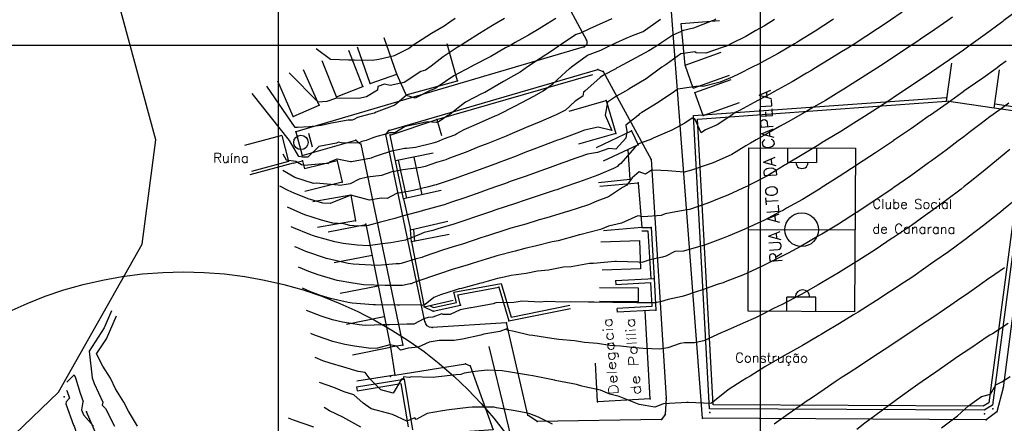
# Model space of a CAD drawing. Header units: millimetres. Extents: x 196436 to 199900, y 8705373 to 8708636.
# Tile 170 of 238: x 197946 to 198151, y 8707122 to 8707205. Entities that reach past the tile are written whole.
import ezdxf
from ezdxf.enums import TextEntityAlignment as Align

# ---------------------------------------------------------------- set-up
doc = ezdxf.new("R2010")
doc.units = ezdxf.units.MM
doc.header["$LTSCALE"] = 5
for name, color, linetype in [('$CURVAS1', 30, 'Continuous'), ('$CURVAS2', 40, 'Continuous'), ('CASA', 6, 'Continuous'), ('CERCA', 3, 'CERCA_LINE'), ('DIM', 7, 'Continuous'), ('LAGOA', 3, 'Continuous'), ('MALHA', 9, 'Continuous'), ('MEIO-FIO', 7, 'Continuous'), ('MURO', 9, 'Continuous'), ('PL', 23, 'Continuous'), ('QUADRA', 7, 'Continuous'), ('REDE LIXO', 1, 'Continuous'), ('RIO', 130, 'Continuous'), ('TEXTO', 2, 'Continuous'), ('TXT_NRUA', 3, 'Continuous')]:
    doc.layers.add(name, color=color, linetype=linetype)
doc.styles.add('GEOSIS', font='ROMANS.SHX')
doc.linetypes.add('CERCA_LINE', pattern='A,0.5,-0.2,["X",Standard,S=0.1,R=0,X=-0.1,Y=-0.05],-0.25', length=0.95)

# ---------------------------------------------------------------- blocks, each defined once
blk = doc.blocks.new('C')
at = {"layer": 'CASA'}
blk.add_lwpolyline([(0, 0), (0, 8)], dxfattribs=at)
blk = doc.blocks.new('PL')
at = {"layer": 'PL'}
blk.add_line((2.01, 1.49), (2.01, -1.49), dxfattribs=at)
blk.add_circle((0, 0), 1.49, dxfattribs=at)

msp = doc.modelspace()

# ---------------------------------------------------------------- linework, layer by layer
at = {"layer": '$CURVAS1'}
for points in [[(198129.433, 8707206.814, 695), (198127.022, 8707205.197, 695), (198125.689, 8707204.297, 695), (198124.329, 8707203.405, 695), (198121.928, 8707201.812, 695), (198119.475, 8707200.23, 695), (198118.146, 8707199.372, 695), (198116.885, 8707198.591, 695), (198114.338, 8707196.984, 695), (198111.489, 8707195.265, 695), (198110.499, 8707194.658, 695), (198109.634, 8707194.16, 695), (198106.633, 8707192.387, 695), (198102.853, 8707190.303, 695), (198102.713, 8707190.224, 695), (198102.604, 8707190.165, 695), (198098.775, 8707188.1, 695), (198095.716, 8707186.453, 695), (198094.823, 8707186.002, 695), (198093.878, 8707185.342, 695), (198091.084, 8707183.474, 695), (198088.663, 8707182.412, 695), (198087.791, 8707181.809, 695), (198086.409, 8707184.685, 695), (198085.865, 8707184.847, 695), (198084.369, 8707183.832, 695), (198081.669, 8707182.336, 695), (198077.77, 8707180.69, 695), (198077.557, 8707180.562, 695), (198077.446, 8707180.489, 695), (198074.604, 8707179.432, 695), (198074.591, 8707179.343, 695), (198073.938, 8707178.684, 695), (198071.07, 8707175.442, 695), (198070.574, 8707175.035, 695), (198070.421, 8707174.815, 695), (198069.569, 8707174.38, 695), (198066.321, 8707173.017, 695), (198063.297, 8707171.885, 695), (198062.1, 8707171.463, 695), (198059.271, 8707170.494, 695), (198057.839, 8707169.991, 695), (198057.236, 8707169.808, 695), (198053.562, 8707168.551, 695), (198051.226, 8707167.831, 695), (198049.263, 8707167.155, 695), (198045.195, 8707165.814, 695), (198044.976, 8707165.736, 695), (198044.467, 8707165.559, 695), (198040.717, 8707164.26, 695), (198039.131, 8707163.729, 695), (198036.434, 8707162.831, 695), (198033.162, 8707161.836, 695), (198032.09, 8707161.528, 695), (198030.303, 8707161.086, 695), (198029.169, 8707160.626, 695), (198027.591, 8707159.978, 695), (198026.403, 8707159.544, 695), (198023.396, 8707158.931, 695), (198021.589, 8707158.767, 695), (198018.693, 8707158.352, 695), (198016.435, 8707158.484, 695), (198013.486, 8707158.792, 695), (198011.764, 8707159.157, 695), (198007.77, 8707160.263, 695), (198007.38, 8707160.398, 695), (198006.6, 8707160.725, 695), (198003.208, 8707162.056, 695), (198002.72, 8707162.286, 695)], [(198069.241, 8707205.451, 700), (198065.967, 8707203.997, 700), (198064.629, 8707203.366, 700), (198062.731, 8707202.515, 700), (198061.858, 8707202.219, 700), (198059.211, 8707200.494, 700), (198058.098, 8707199.733, 700), (198056.909, 8707198.9, 700), (198054.348, 8707197.228, 700), (198051.765, 8707195.527, 700), (198050.216, 8707194.383, 700), (198048.848, 8707193.621, 700), (198046.74, 8707192.434, 700), (198043.596, 8707190.563, 700), (198042.855, 8707190.201, 700), (198042.352, 8707189.929, 700), (198038.861, 8707188.19, 700), (198037.384, 8707187.001, 700), (198035.599, 8707185.598, 700), (198035.246, 8707185.41, 700), (198033.448, 8707184.142, 700), (198032.887, 8707183.935, 700), (198030.916, 8707184.079, 700), (198029.157, 8707183.652, 700), (198026.388, 8707183.146, 700), (198024.227, 8707181.826, 700), (198023.134, 8707181.765, 700), (198022.418, 8707181.529, 700), (198022.302, 8707181.532, 700), (198022.105, 8707181.452, 700), (198020.507, 8707181.015, 700), (198019.642, 8707180.728, 700), (198018.272, 8707180.231, 700), (198017.378, 8707179.972, 700), (198016.837, 8707179.752, 700), (198016.007, 8707179.624, 700), (198013.102, 8707179.745, 700), (198012.561, 8707179.851, 700), (198012.11, 8707179.669, 700), (198008.488, 8707178.988, 700), (198006.187, 8707176.756, 700), (198005.037, 8707176.765, 700), (198004.291, 8707176.873, 700), (198002.351, 8707180.188, 700), (197994.636, 8707189.946, 700)], [(198151.763, 8707178.37, 690), (198149.456, 8707176.414, 690), (198147.844, 8707175.106, 690), (198145.926, 8707173.463, 690), (198143.187, 8707171.317, 690), (198142.332, 8707170.643, 690), (198141.65, 8707170.133, 690), (198138.71, 8707167.878, 690), (198135.128, 8707165.288, 690), (198135.035, 8707165.22, 690), (198134.952, 8707165.162, 690), (198131.349, 8707162.586, 690), (198127.826, 8707160.193, 690), (198127.615, 8707160.047, 690), (198127.393, 8707159.9, 690), (198123.871, 8707157.53, 690), (198120.242, 8707155.227, 690), (198120.075, 8707155.117, 690), (198119.915, 8707155.019, 690), (198116.26, 8707152.743, 690), (198112.703, 8707150.665, 690), (198112.39, 8707150.48, 690), (198111.995, 8707150.263, 690), (198108.496, 8707148.265, 690), (198105.737, 8707146.797, 690), (198104.546, 8707146.165, 690), (198102.778, 8707145.303, 690), (198100.55, 8707144.156, 690), (198099.02, 8707143.424, 690), (198096.5, 8707142.258, 690), (198092.562, 8707140.561, 690), (198092.385, 8707140.49, 690), (198092.042, 8707140.35, 690), (198088.313, 8707138.636, 690), (198086.352, 8707138.188, 690), (198084.278, 8707138.223, 690), (198083.395, 8707138.09, 690), (198080.842, 8707137.201, 690), (198079.185, 8707136.916, 690), (198075.758, 8707137.056, 690), (198074.082, 8707137.147, 690), (198070.995, 8707137.547, 690), (198068.826, 8707137.685, 690), (198066.243, 8707138.06, 690), (198063.543, 8707138.28, 690), (198061.499, 8707138.589, 690), (198058.245, 8707138.905, 690), (198056.756, 8707139.119, 690), (198052.859, 8707139.706, 690), (198052.1, 8707139.821, 690), (198048.942, 8707140.539, 690), (198047.511, 8707140.841, 690), (198047.433, 8707141.103, 690), (198045.983, 8707140.552, 690), (198042.676, 8707140.011, 690), (198042.072, 8707139.81, 690), (198038.252, 8707138.979, 690), (198036.501, 8707138.701, 690), (198033.413, 8707138.675, 690), (198031.313, 8707138.351, 690), (198029.084, 8707137.324, 690), (198027.003, 8707137.135, 690), (198025.43, 8707136.718, 690), (198024.597, 8707137.495, 690), (198023.166, 8707137.771, 690), (198020.643, 8707137.069, 690), (198019.264, 8707137.02, 690), (198015.842, 8707137.485, 690), (198013.87, 8707137.84, 690), (198011.349, 8707138.51, 690), (198007.993, 8707139.634, 690), (198007.082, 8707139.982, 690), (198006.768, 8707140.131, 690)], [(197965.454, 8707144.851, 680), (197963.913, 8707141.301, 680), (197960.841, 8707136.488, 680), (197961.478, 8707130.922, 680), (197961.828, 8707129.762, 680), (197963.634, 8707125.912, 680), (197963.488, 8707125.299, 680), (197964.218, 8707124.576, 680), (197966.092, 8707120.902, 680)]]:
    msp.add_polyline3d(points, dxfattribs=at)
at = {"layer": '$CURVAS2'}
for points in [[(198153.969, 8707207.642, 693), (198150.552, 8707205.094, 693), (198150.326, 8707204.92, 693), (198150.047, 8707204.716, 693), (198146.673, 8707202.218, 693), (198143.738, 8707200.124, 693), (198142.988, 8707199.581, 693), (198142.14, 8707198.988, 693), (198139.29, 8707196.97, 693), (198136.623, 8707195.155, 693), (198135.562, 8707194.421, 693), (198134.437, 8707193.661, 693), (198131.827, 8707191.884, 693), (198129.255, 8707190.188, 693), (198128.077, 8707189.378, 693), (198126.858, 8707188.58, 693), (198124.318, 8707186.892, 693), (198121.666, 8707185.221, 693), (198120.526, 8707184.471, 693), (198119.424, 8707183.788, 693), (198116.719, 8707182.079, 693), (198113.659, 8707180.256, 693), (198112.876, 8707179.762, 693), (198112.159, 8707179.329, 693), (198109.043, 8707177.425, 693), (198105.441, 8707175.292, 693), (198105.187, 8707175.133, 693), (198104.961, 8707175.003, 693), (198101.348, 8707172.807, 693), (198097.962, 8707171.07, 693), (198097.377, 8707170.749, 693), (198096.429, 8707170.331, 693), (198093.311, 8707168.883, 693), (198091.476, 8707168.151, 693), (198089.147, 8707167.214, 693), (198085.332, 8707165.91, 693), (198084.867, 8707165.781, 693), (198082.477, 8707165.392, 693), (198080.264, 8707164.998, 693), (198079.451, 8707164.657, 693), (198075.808, 8707164.354, 693), (198074.642, 8707164.588, 693), (198071.241, 8707163.068, 693), (198068.546, 8707162.442, 693), (198066.902, 8707161.753, 693), (198062.624, 8707160.64, 693), (198062.487, 8707160.593, 693), (198062.05, 8707160.482, 693), (198058.081, 8707159.413, 693), (198056.882, 8707159.194, 693), (198053.628, 8707158.329, 693), (198051.174, 8707157.815, 693), (198049.17, 8707157.255, 693), (198045.391, 8707156.288, 693), (198044.758, 8707156.089, 693), (198043.133, 8707155.564, 693), (198040.447, 8707154.717, 693), (198039.441, 8707154.431, 693), (198036.094, 8707153.43, 693), (198033.481, 8707152.552, 693), (198031.816, 8707151.993, 693), (198028.034, 8707150.631, 693), (198027.604, 8707150.447, 693), (198027.588, 8707150.453, 693), (198027.407, 8707150.45, 693), (198025.836, 8707150.134, 693), (198022.761, 8707150.127, 693), (198022.236, 8707150.134, 693), (198017.699, 8707150.274, 693), (198017.311, 8707150.303, 693), (198015.096, 8707150.687, 693), (198012.691, 8707151.077, 693), (198012.265, 8707151.173, 693), (198008.306, 8707152.316, 693), (198006.352, 8707153.04, 693), (198004.251, 8707153.908, 693)], [(198057.64, 8707205.501, 701), (198055.79, 8707204.4, 701), (198054.159, 8707203.374, 701), (198051.941, 8707202.095, 701), (198049.158, 8707200.538, 701), (198048.047, 8707199.881, 701), (198047.154, 8707199.429, 701), (198044.151, 8707197.669, 701), (198040.216, 8707195.617, 701), (198040.186, 8707195.599, 701), (198040.153, 8707195.578, 701), (198036.472, 8707193.652, 701), (198033.018, 8707191.29, 701), (198032.507, 8707190.949, 701), (198031.551, 8707190.616, 701), (198028.47, 8707189.024, 701), (198026.646, 8707189.575, 701), (198026.539, 8707189.544, 701), (198024.199, 8707187.571, 701), (198020.383, 8707186.121, 701), (198020.033, 8707185.908, 701), (198019.037, 8707185.67, 701), (198016.469, 8707184.952, 701), (198015.705, 8707184.571, 701), (198015.385, 8707184.434, 701), (198014.526, 8707184.448, 701), (198011.086, 8707183.823, 701), (198008.951, 8707183.332, 701), (198006.469, 8707183.069, 701), (198004.032, 8707182.873, 701), (198003.546, 8707182.894, 701), (197997.694, 8707191.457, 701)], [(198102.985, 8707205.303, 697), (198100.883, 8707204.014, 697), (198099.074, 8707203.008, 697), (198096.992, 8707201.793, 697), (198094.03, 8707200.342, 697), (198092.983, 8707199.811, 697), (198092.333, 8707199.586, 697), (198088.729, 8707198.325, 697), (198086.739, 8707198.434, 697), (198086.452, 8707198.643, 697), (198083.549, 8707198.168, 697), (198080.484, 8707195.973, 697), (198080.057, 8707195.684, 697), (198079.579, 8707195.405, 697), (198076.38, 8707193.03, 697), (198072.948, 8707190.978, 697), (198072.533, 8707190.721, 697), (198072.03, 8707190.438, 697), (198070.196, 8707189.396, 697), (198068.305, 8707188.137, 697), (198067.836, 8707185.457, 697), (198069.206, 8707182.31, 697), (198066.37, 8707183.007, 697), (198063.565, 8707182.328, 697), (198062, 8707181.755, 697), (198058.625, 8707180.497, 697), (198057.777, 8707180.204, 697), (198057.413, 8707180.072, 697), (198053.585, 8707178.592, 697), (198051.204, 8707177.702, 697), (198049.391, 8707176.984, 697), (198045.646, 8707175.554, 697), (198045.194, 8707175.384, 697), (198044.984, 8707175.309, 697), (198040.981, 8707173.815, 697), (198038.832, 8707173.053, 697), (198036.747, 8707172.286, 697), (198032.798, 8707171.029, 697), (198032.438, 8707170.912, 697), (198031.19, 8707170.617, 697), (198027.993, 8707169.812, 697), (198026.974, 8707169.644, 697), (198024.55, 8707169.177, 697), (198022.664, 8707168.168, 697), (198021.361, 8707168.229, 697), (198018.988, 8707167.843, 697), (198015.122, 8707168.882, 697), (198015.085, 8707168.876, 697), (198015.076, 8707168.874, 697), (198010.776, 8707167.115, 697), (198009.32, 8707167.216, 697), (198006.274, 8707168.122, 697), (198003.317, 8707169.266, 697), (198002.11, 8707169.798, 697), (198000.381, 8707170.752, 697)], [(198000.971, 8707177.458, 699), (198001.716, 8707176.183, 699), (198003.677, 8707175.899, 699), (198004.011, 8707175.736, 699), (198004.869, 8707175.256, 699), (198005.439, 8707175.063, 699), (198009.995, 8707175.485, 699), (198010.229, 8707175.467, 699), (198010.328, 8707175.425, 699), (198010.734, 8707175.783, 699), (198012.276, 8707176.408, 699), (198015.018, 8707175.871, 699), (198015.15, 8707175.866, 699), (198015.213, 8707175.876, 699), (198019.367, 8707176.636, 699), (198019.998, 8707176.865, 699), (198020.86, 8707177.151, 699), (198023.583, 8707178.03, 699), (198026.193, 8707178.606, 699), (198026.616, 8707178.625, 699), (198028.511, 8707178.852, 699), (198032.165, 8707179.69, 699), (198032.965, 8707179.935, 699), (198034.541, 8707180.602, 699), (198036.683, 8707181.394, 699), (198037.09, 8707181.681, 699), (198038.584, 8707182.475, 699), (198041.14, 8707183.581, 699), (198045.039, 8707185.332, 699), (198045.225, 8707185.41, 699), (198045.56, 8707185.554, 699), (198049.24, 8707187.378, 699), (198051.76, 8707188.714, 699), (198053.207, 8707189.446, 699), (198054.963, 8707190.513, 699), (198056.961, 8707191.944, 699), (198059.658, 8707194.425, 699), (198060.384, 8707195.11, 699), (198060.844, 8707195.487, 699), (198064.209, 8707197.928, 699), (198066.967, 8707198.971, 699), (198067.391, 8707199.183, 699), (198068.638, 8707199.789, 699), (198070.051, 8707200.447, 699), (198072.221, 8707201.441, 699), (198073.521, 8707202.024, 699), (198075.728, 8707202.824, 699), (198079.295, 8707205.407, 699)], [(198090.826, 8707205.356, 698), (198090.363, 8707205.109, 698), (198090.065, 8707205.013, 698), (198086.166, 8707203.508, 698), (198084.066, 8707203.058, 698), (198081.899, 8707202.047, 698), (198079.406, 8707200.406, 698), (198078.144, 8707199.552, 698), (198076.923, 8707198.841, 698), (198074.239, 8707197.358, 698), (198070.594, 8707195.445, 698), (198070.29, 8707195.256, 698), (198070.025, 8707195.107, 698), (198067.495, 8707193.744, 698), (198066.811, 8707193.309, 698), (198063.649, 8707190.475, 698), (198063.364, 8707190.226, 698), (198063.188, 8707189.44, 698), (198061.614, 8707188.382, 698), (198059.643, 8707186.521, 698), (198057.69, 8707185.501, 698), (198055.586, 8707184.636, 698), (198054.481, 8707184.183, 698), (198051.466, 8707182.877, 698), (198048.097, 8707181.467, 698), (198047.337, 8707181.139, 698), (198045.94, 8707180.552, 698), (198043.179, 8707179.458, 698), (198041.806, 8707178.935, 698), (198039.013, 8707177.794, 698), (198035.58, 8707176.533, 698), (198034.809, 8707176.206, 698), (198032.861, 8707175.61, 698), (198030.496, 8707174.839, 698), (198029.607, 8707174.63, 698), (198025.853, 8707174.139, 698), (198024.169, 8707173.784, 698), (198023.589, 8707173.719, 698), (198021.455, 8707172.943, 698), (198018.544, 8707172.569, 698), (198016.827, 8707172.213, 698), (198014.961, 8707171.21, 698), (198013.683, 8707170.986, 698), (198012.721, 8707170.854, 698), (198012.454, 8707170.968, 698), (198007.888, 8707171.315, 698), (198007.319, 8707171.263, 698), (198003.503, 8707172.554, 698), (198000.999, 8707173.953, 698)], [(198115.18, 8707205.37, 696), (198114.994, 8707205.25, 696), (198111.395, 8707202.934, 696), (198108.003, 8707200.846, 696), (198107.573, 8707200.575, 696), (198107.083, 8707200.285, 696), (198103.718, 8707198.282, 696), (198100.91, 8707196.727, 696), (198099.806, 8707196.103, 696), (198098.218, 8707195.324, 696), (198095.81, 8707194.094, 696), (198094.181, 8707193.328, 696), (198091.693, 8707192.33, 696), (198088.2, 8707191.41, 696), (198087.114, 8707191.501, 696), (198082.919, 8707190.877, 696), (198082.848, 8707190.939, 696), (198082.557, 8707190.629, 696), (198082.195, 8707190.394, 696), (198078.814, 8707188.109, 696), (198075.461, 8707186.035, 696), (198075.001, 8707185.73, 696), (198074.689, 8707185.426, 696), (198072.118, 8707183.412, 696), (198072.373, 8707182.04, 696), (198072.153, 8707180.662, 696), (198070.069, 8707178.44, 696), (198068.572, 8707178.553, 696), (198066.26, 8707177.747, 696), (198064.182, 8707177.342, 696), (198060.383, 8707176.032, 696), (198059.92, 8707175.872, 696), (198058.884, 8707175.496, 696), (198055.69, 8707174.337, 696), (198054.269, 8707173.852, 696), (198051.456, 8707172.81, 696), (198048.153, 8707171.666, 696), (198047.208, 8707171.311, 696), (198045.101, 8707170.556, 696), (198042.969, 8707169.794, 696), (198042.032, 8707169.469, 696), (198038.723, 8707168.292, 696), (198035.966, 8707167.381, 696), (198034.431, 8707166.881, 696), (198030.087, 8707165.666, 696), (198030.048, 8707165.656, 696), (198030.017, 8707165.651, 696), (198029.929, 8707165.622, 696), (198025.753, 8707164.499, 696), (198024.238, 8707164.007, 696), (198021.258, 8707163.253, 696), (198018.685, 8707162.575, 696), (198018.127, 8707162.501, 696), (198016.64, 8707162.408, 696), (198014.872, 8707162.584, 696), (198013.657, 8707162.901, 696), (198011.387, 8707163.037, 696), (198009.025, 8707163.652, 696), (198005.536, 8707164.779, 696), (198004.741, 8707165.091, 696), (198003.369, 8707165.739, 696), (198001.977, 8707166.352, 696)], [(198046.973, 8707205.548, 702), (198045.631, 8707204.766, 702), (198044.498, 8707204.088, 702), (198041.789, 8707202.445, 702), (198038.947, 8707200.583, 702), (198037.997, 8707200.025, 702), (198037.16, 8707199.484, 702), (198034.214, 8707197.586, 702), (198031.751, 8707195.615, 702), (198030.585, 8707194.836, 702), (198029.631, 8707194.503, 702), (198026.182, 8707192.268, 702), (198025.455, 8707192.138, 702), (198023.228, 8707191.594, 702), (198022.054, 8707191.908, 702), (198020.695, 8707191.43, 702), (198020.605, 8707190.663, 702), (198018.358, 8707189.295, 702), (198016.787, 8707188.92, 702), (198012.323, 8707188.998, 702), (198011.891, 8707188.907, 702), (198010.123, 8707188.326, 702), (198008.334, 8707188.168, 702), (198002.282, 8707194.232, 702)], [(198139.899, 8707205.827, 694), (198138.912, 8707205.145, 694), (198136.193, 8707203.233, 694), (198133.251, 8707201.227, 694), (198132.464, 8707200.685, 694), (198131.703, 8707200.177, 694), (198128.72, 8707198.166, 694), (198125.699, 8707196.202, 694), (198124.948, 8707195.706, 694), (198124.167, 8707195.21, 694), (198121.169, 8707193.259, 694), (198118.301, 8707191.48, 694), (198117.356, 8707190.881, 694), (198116.292, 8707190.244, 694), (198113.528, 8707188.533, 694), (198111.084, 8707187.116, 694), (198109.659, 8707186.268, 694), (198107.88, 8707185.281, 694), (198105.768, 8707184.047, 694), (198104.032, 8707183.078, 694), (198101.866, 8707181.849, 694), (198099.14, 8707180.319, 694), (198097.979, 8707179.62, 694), (198096.994, 8707179.067, 694), (198094.147, 8707177.28, 694), (198090.22, 8707175.581, 694), (198090.039, 8707175.5, 694), (198089.6, 8707175.361, 694), (198085.778, 8707174.027, 694), (198084.227, 8707173.637, 694), (198080.862, 8707173.878, 694), (198079.381, 8707173.964, 694), (198077.457, 8707174.025, 694), (198076.209, 8707173.198, 694), (198074.932, 8707173.69, 694), (198073.462, 8707172.483, 694), (198072.356, 8707170.902, 694), (198071.453, 8707170.441, 694), (198068.559, 8707168.491, 694), (198066.134, 8707167.584, 694), (198064.375, 8707166.863, 694), (198060.096, 8707165.49, 694), (198060.069, 8707165.481, 694), (198060.059, 8707165.479, 694), (198055.748, 8707164.131, 694), (198054.157, 8707163.717, 694), (198051.39, 8707162.855, 694), (198048.269, 8707161.982, 694), (198047.033, 8707161.576, 694), (198043.86, 8707160.561, 694), (198042.723, 8707160.203, 694), (198042.288, 8707160.063, 694), (198038.441, 8707158.773, 694), (198036.292, 8707158.114, 694), (198034.108, 8707157.447, 694), (198030.275, 8707156.124, 694), (198029.806, 8707155.946, 694), (198028.666, 8707155.628, 694), (198025.508, 8707154.66, 694), (198025.217, 8707154.588, 694), (198024.487, 8707154.587, 694), (198020.717, 8707154.259, 694), (198019.332, 8707154.301, 694), (198015.595, 8707154.529, 694), (198014.523, 8707154.702, 694), (198010.039, 8707155.709, 694), (198010.023, 8707155.713, 694), (198010.019, 8707155.714, 694), (198005.759, 8707157.191, 694), (198003.918, 8707157.962, 694), (198003.473, 8707158.165, 694)], [(198007.898, 8707199.288, 703), (198010.885, 8707197.071, 703), (198014.589, 8707196.916, 703), (198015.831, 8707196.943, 703), (198019.607, 8707196.858, 703), (198020.914, 8707197.084, 703), (198024.117, 8707197.826, 703), (198027.034, 8707199.278, 703), (198027.992, 8707200.079, 703), (198028.905, 8707200.627, 703), (198031.808, 8707202.451, 703), (198034.434, 8707204.004, 703), (198035.603, 8707204.866, 703), (198036.744, 8707205.593, 703)], [(198150.987, 8707196.662, 692), (198149.843, 8707195.808, 692), (198148.855, 8707195.102, 692), (198146.172, 8707193.144, 692), (198143.131, 8707191.035, 692), (198142.461, 8707190.559, 692), (198141.839, 8707190.132, 692), (198138.778, 8707187.916, 692), (198135.321, 8707185.497, 692), (198135.073, 8707185.321, 692), (198134.84, 8707185.163, 692), (198131.382, 8707182.697, 692), (198127.657, 8707180.194, 692), (198127.637, 8707180.18, 692), (198127.615, 8707180.165, 692), (198123.904, 8707177.639, 692), (198120.155, 8707175.227, 692), (198120.12, 8707175.203, 692), (198120.084, 8707175.18, 692), (198116.36, 8707172.717, 692), (198112.63, 8707170.348, 692), (198112.564, 8707170.305, 692), (198112.492, 8707170.261, 692), (198108.74, 8707167.949, 692), (198105.488, 8707166.132, 692), (198104.835, 8707165.756, 692), (198103.935, 8707165.298, 692), (198100.873, 8707163.681, 692), (198098.728, 8707162.672, 692), (198096.829, 8707161.769, 692), (198093.388, 8707160.344, 692), (198092.693, 8707160.043, 692), (198092.319, 8707159.905, 692), (198088.478, 8707158.479, 692), (198086.27, 8707157.852, 692), (198084.111, 8707157.22, 692), (198082.284, 8707157.145, 692), (198080.435, 8707156.222, 692), (198079.728, 8707155.995, 692), (198077.123, 8707155.416, 692), (198075.425, 8707154.899, 692), (198074.766, 8707154.92, 692), (198070.183, 8707155.118, 692), (198069.857, 8707155.123, 692), (198065.414, 8707154.673, 692), (198064.617, 8707154.67, 692), (198060.769, 8707153.977, 692), (198059.219, 8707153.904, 692), (198056.126, 8707153.279, 692), (198053.802, 8707153.101, 692), (198051.474, 8707152.596, 692), (198048.32, 8707152.17, 692), (198046.875, 8707151.807, 692), (198045.533, 8707151.557, 692), (198042.578, 8707150.722, 692), (198042.444, 8707150.68, 692), (198042.054, 8707150.569, 692), (198038.058, 8707149.46, 692), (198037.587, 8707149.426, 692), (198036.749, 8707149.106, 692), (198033.717, 8707148.149, 692), (198032.335, 8707147.618, 692), (198030.503, 8707146.15, 692), (198030.117, 8707145.986, 692), (198029.73, 8707146.122, 692), (198025.186, 8707146.057, 692), (198025.051, 8707146.03, 692), (198024.787, 8707146.029, 692), (198020.194, 8707146.094, 692), (198019.759, 8707146.107, 692), (198015.36, 8707146.443, 692), (198014.533, 8707146.587, 692), (198010.844, 8707147.424, 692), (198008.815, 8707148.061, 692), (198006.569, 8707148.879, 692), (198005.045, 8707149.56, 692)], [(198151.583, 8707187.927, 691), (198149.495, 8707186.424, 691), (198147.636, 8707185.107, 691), (198145.833, 8707183.739, 691), (198143.596, 8707182.041, 691), (198142.212, 8707180.974, 691), (198141.06, 8707180.136, 691), (198138.585, 8707178.219, 691), (198135.536, 8707176.009, 691), (198134.916, 8707175.549, 691), (198134.362, 8707175.165, 691), (198131.243, 8707172.889, 691), (198127.702, 8707170.423, 691), (198127.532, 8707170.303, 691), (198127.372, 8707170.196, 691), (198123.806, 8707167.75, 691), (198120.115, 8707165.328, 691), (198120.039, 8707165.278, 691), (198119.961, 8707165.228, 691), (198116.249, 8707162.853, 691), (198112.811, 8707160.793, 691), (198112.402, 8707160.543, 691), (198111.906, 8707160.263, 691), (198108.523, 8707158.299, 691), (198105.808, 8707156.851, 691), (198104.578, 8707156.188, 691), (198102.763, 8707155.303, 691), (198100.577, 8707154.19, 691), (198099.113, 8707153.52, 691), (198096.506, 8707152.333, 691), (198092.754, 8707150.853, 691), (198092.331, 8707150.688, 691), (198091.285, 8707150.353, 691), (198088.06, 8707149.236, 691), (198086.691, 8707148.772, 691), (198084.506, 8707148.055, 691), (198083.782, 8707147.796, 691), (198080.892, 8707147.213, 691), (198079.315, 8707146.742, 691), (198078.121, 8707146.498, 691), (198075.521, 8707146.5, 691), (198074.433, 8707146.525, 691), (198070.541, 8707146.562, 691), (198069.418, 8707146.578, 691), (198065.573, 8707146.648, 691), (198064.397, 8707146.643, 691), (198060.606, 8707146.734, 691), (198059.396, 8707146.666, 691), (198055.62, 8707146.784, 691), (198054.405, 8707146.67, 691), (198050.651, 8707146.868, 691), (198049.412, 8707146.677, 691), (198048.897, 8707146.614, 691), (198045.151, 8707146.482, 691), (198044.605, 8707146.309, 691), (198040.445, 8707145.576, 691), (198040.025, 8707145.482, 691), (198039.919, 8707145.463, 691), (198037.775, 8707145.048, 691), (198035.724, 8707144.091, 691), (198034.212, 8707144.086, 691), (198033.98, 8707144.227, 691), (198032.09, 8707143.552, 691), (198031.1, 8707143.439, 691), (198030.435, 8707143.24, 691), (198030.371, 8707143.254, 691), (198028.192, 8707142.089, 691), (198026.744, 8707142.071, 691), (198023.095, 8707141.92, 691), (198021.821, 8707141.938, 691), (198018.038, 8707141.829, 691), (198016.836, 8707141.931, 691), (198013.364, 8707142.495, 691), (198011.316, 8707143.004, 691), (198008.976, 8707143.728, 691), (198005.887, 8707144.952, 691)], [(198153.463, 8707168.31, 689), (198150.456, 8707165.873, 689), (198149.918, 8707165.391, 689), (198149.542, 8707165.098, 689), (198146.339, 8707162.539, 689), (198143.103, 8707160.127, 689), (198142.695, 8707159.821, 689), (198142.211, 8707159.474, 689), (198139.038, 8707157.125, 689), (198136.24, 8707155.157, 689), (198135.34, 8707154.516, 689), (198134.352, 8707153.84, 689), (198131.625, 8707151.939, 689), (198128.993, 8707150.188, 689), (198127.876, 8707149.431, 689), (198126.74, 8707148.695, 689), (198124.106, 8707146.966, 689), (198121.313, 8707145.222, 689), (198120.301, 8707144.572, 689), (198119.349, 8707143.987, 689), (198116.479, 8707142.212, 689), (198113.167, 8707140.258, 689), (198112.622, 8707139.922, 689), (198112.139, 8707139.636, 689), (198108.758, 8707137.648, 689), (198105.071, 8707135.568, 689), (198104.856, 8707135.448, 689), (198104.57, 8707135.295, 689), (198100.98, 8707133.198, 689), (198097.9, 8707131.293, 689), (198097.148, 8707130.857, 689), (198096.262, 8707130.331, 689), (198093.347, 8707128.456, 689), (198090.15, 8707125.875, 689), (198089.753, 8707125.635, 689), (198085.124, 8707125.845, 689), (198084.682, 8707125.801, 689), (198083.581, 8707125.786, 689), (198079.958, 8707125.559, 689), (198079.759, 8707125.46, 689), (198078.113, 8707124.835, 689), (198074.89, 8707125.426, 689), (198074.889, 8707125.427, 689), (198070.726, 8707127.102, 689), (198068.836, 8707127.578, 689), (198066.877, 8707128.358, 689), (198063.602, 8707129.096, 689), (198063.026, 8707129.236, 689), (198061.933, 8707129.533, 689), (198057.455, 8707130.413, 689), (198057.378, 8707130.435, 689), (198057.024, 8707130.503, 689), (198052.834, 8707131.36, 689), (198051.928, 8707131.501, 689), (198048.224, 8707132.153, 689), (198046.509, 8707132.37, 689), (198043.393, 8707132.508, 689), (198040.915, 8707132.254, 689), (198038.576, 8707131.931, 689), (198037.876, 8707131.619, 689), (198036.927, 8707131.568, 689), (198032.656, 8707131.094, 689), (198032.203, 8707131.033, 689), (198027.659, 8707131.122, 689), (198027.215, 8707131.03, 689), (198026.023, 8707131.171, 689), (198025.926, 8707130.756, 689), (198025.863, 8707130.722, 689), (198025.571, 8707130.662, 689), (198023.854, 8707127.739, 689), (198021.308, 8707128.471, 689), (198019.078, 8707130.67, 689), (198018.098, 8707132.034, 689), (198016.628, 8707132.263, 689), (198013.668, 8707133.183, 689), (198010.775, 8707134.008, 689), (198009.321, 8707134.497, 689), (198007.674, 8707135.173, 689)], [(198150.689, 8707153.744, 688), (198148.641, 8707152.367, 688), (198146.967, 8707151.181, 688), (198145.438, 8707150.116, 688), (198143.254, 8707148.602, 688), (198140.92, 8707147.006, 688), (198139.533, 8707146.037, 688), (198138.226, 8707145.148, 688), (198135.806, 8707143.484, 688), (198133.265, 8707141.777, 688), (198132.065, 8707140.961, 688), (198130.877, 8707140.18, 688), (198128.316, 8707138.454, 688), (198125.712, 8707136.748, 688), (198124.548, 8707135.983, 688), (198123.338, 8707135.213, 688), (198120.781, 8707133.513, 688), (198118.223, 8707131.846, 688), (198117.006, 8707131.057, 688), (198115.728, 8707130.246, 688), (198113.257, 8707128.549, 688), (198110.634, 8707126.745, 688), (198109.529, 8707126, 688), (198108.464, 8707125.278, 688), (198105.818, 8707123.416, 688), (198102.897, 8707121.352, 688)], [(197970.871, 8707120.881, 681), (197968.947, 8707124.018, 681), (197967.991, 8707125.893, 681), (197966.293, 8707128.682, 681), (197965.246, 8707130.905, 681), (197963.642, 8707133.35, 681), (197962.346, 8707135.918, 681), (197964.412, 8707139.013, 681), (197966.467, 8707143.831, 681)], [(198151.413, 8707142.191, 687), (198148.162, 8707140.104, 687), (198147.621, 8707139.771, 687), (198147.109, 8707139.424, 687), (198143.875, 8707137.257, 687), (198140.747, 8707135.137, 687), (198140.139, 8707134.722, 687), (198139.493, 8707134.27, 687), (198136.427, 8707132.141, 687), (198133.567, 8707130.168, 687), (198132.715, 8707129.558, 687), (198131.741, 8707128.848, 687), (198129.038, 8707126.905, 687), (198126.649, 8707125.198, 687), (198125.369, 8707124.236, 687), (198123.808, 8707123.068, 687), (198121.724, 8707121.517, 687), (198120.018, 8707120.227, 687)], [(197956.175, 8707130.059, 679), (197957.086, 8707130.941, 679), (197957.295, 8707131.178, 679), (197957.716, 8707131.541, 679), (197958.021, 8707130.937, 679), (197958.972, 8707127.785, 679), (197959.596, 8707126.005, 679), (197959.528, 8707125.93, 679), (197959.255, 8707124.297, 679), (197959.634, 8707123.25, 679), (197961.687, 8707120.921, 679)], [(198137.59, 8707120.592, 686), (198140.907, 8707123.082, 686), (198143.23, 8707125.126, 686), (198144.436, 8707126.033, 686), (198145.867, 8707127.053, 686), (198147.783, 8707127.555, 686), (198148.856, 8707129.511, 686), (198150.148, 8707130.095, 686), (198151.837, 8707131.245, 686)], [(198056.945, 8707121.356, 688), (198054.015, 8707122.784, 688), (198052.204, 8707123.496, 688), (198051.41, 8707123.67, 688), (198049.177, 8707124.125, 688), (198045.306, 8707124.714, 688), (198044.855, 8707124.866, 688), (198044.549, 8707124.883, 688), (198040.253, 8707124.843, 688), (198039.491, 8707124.789, 688), (198035.522, 8707124.321, 688), (198034.125, 8707124.087, 688), (198030.905, 8707123.569, 688), (198028.666, 8707122.3, 688), (198028.376, 8707122.628, 688), (198026.707, 8707121.969, 688), (198023.713, 8707123.317, 688), (198020.637, 8707124.155, 688), (198019.298, 8707124.495, 688), (198017.662, 8707125.676, 688), (198015.746, 8707127.382, 688), (198013.718, 8707128.058, 688), (198011.537, 8707128.967, 688), (198008.623, 8707129.977, 688)], [(197956.167, 8707128.246, 678), (197956.211, 8707128.288, 678), (197956.754, 8707126.739, 678)], [(197956.754, 8707126.739, 678), (197956.033, 8707125.946, 678), (197955.965, 8707125.544, 678), (197957.561, 8707121.136, 678), (197957.736, 8707120.938, 678), (197958.351, 8707118.953, 678), (197955.444, 8707116.548, 678)], [(198017.151, 8707120.678, 687), (198013.425, 8707122.789, 687), (198010.692, 8707124.087, 687), (198009.578, 8707124.752, 687)], [(198002.127, 8707122.67, 686), (198003.101, 8707122.193, 686), (198007.337, 8707120.785, 686)]]:
    msp.add_polyline3d(points, dxfattribs=at)
at = {"layer": 'CASA'}
for points in [[(198024.628, 8707193.971), (198022.001, 8707201.527)], [(198017.593, 8707191.434), (198014.668, 8707198.88)], [(198019.109, 8707192.052), (198016.482, 8707199.608)], [(198084.412, 8707195.86), (198091.938, 8707198.571)], [(198012.089, 8707189.272), (198009.164, 8707196.718)], [(198008.495, 8707187.543), (198005.255, 8707194.857)], [(198086.131, 8707191.088), (198084.412, 8707195.86)], [(198138.633, 8707188.342), (198139.755, 8707196.263)], [(198148.534, 8707186.94), (198149.656, 8707194.861)], [(198003.166, 8707185.182), (197999.925, 8707192.496)], [(198019.109, 8707192.052), (198024.628, 8707193.971)], [(198086.131, 8707191.088), (198093.657, 8707193.799)], [(198086.47, 8707190.147), (198093.996, 8707192.859)], [(198012.089, 8707189.272), (198017.593, 8707191.434)], [(198060.37, 8707186.282), (198068.057, 8707188.499), (198070.026, 8707181.671), (198062.339, 8707179.454)], [(198088.189, 8707185.375), (198086.47, 8707190.147)], [(198148.534, 8707186.94), (198138.633, 8707188.342)], [(198003.166, 8707185.182), (198008.495, 8707187.543)], [(198088.189, 8707185.375), (198095.716, 8707188.086)], [(198032.17, 8707177.559), (198024.328, 8707175.978), (198023.245, 8707181.347), (198032.937, 8707184.576)], [(198032.937, 8707184.576), (198033.876, 8707181.252)], [(198066.07, 8707178.768), (198073.303, 8707182.186), (198074.667, 8707179.301), (198067.434, 8707175.882)], [(198000.761, 8707181.245), (197993.034, 8707179.173)], [(198000.761, 8707181.245), (198002.2, 8707175.878)], [(198072.566, 8707178.275), (198072.969, 8707172.087), (198066.43, 8707171.428)], [(198003.146, 8707175.485), (198005.089, 8707175.957)], [(198005.089, 8707175.957), (198005.487, 8707174.32)], [(198012.239, 8707175.961), (198005.487, 8707174.32)], [(198012.239, 8707175.961), (198013.313, 8707171.544)], [(198029.91, 8707168.956), (198028.249, 8707176.769)], [(198002.2, 8707175.878), (197994.473, 8707173.805)], [(198013.313, 8707171.544), (198005.539, 8707169.654)], [(198033.813, 8707169.831), (198026.007, 8707168.082), (198027.438, 8707161.693), (198035.245, 8707163.442)], [(198066.726, 8707170.721), (198074.698, 8707171.39), (198075.475, 8707162.139), (198067.503, 8707161.47)], [(198015.094, 8707168.862), (198007.22, 8707167.445)], [(198015.094, 8707168.862), (198016.051, 8707163.538)], [(198016.051, 8707163.538), (198008.178, 8707162.122)], [(198018.224, 8707162.805), (198023.288, 8707137.277)], [(198035.5, 8707160.721), (198027.649, 8707159.186), (198030.291, 8707145.676), (198036.297, 8707147.064)], [(198066.978, 8707159.15), (198074.973, 8707159.449), (198075.192, 8707153.573), (198067.198, 8707153.274)], [(198066.685, 8707149.693), (198074.685, 8707149.658), (198074.678, 8707148.189), (198074.672, 8707146.72), (198066.672, 8707146.755)], [(198077.145, 8707126.593), (198076.111, 8707144.866)], [(198023.288, 8707137.277), (198024.215, 8707131.485)], [(198066.275, 8707125.99), (198065.831, 8707133.977)], [(198024.215, 8707131.485), (198016.316, 8707130.22)], [(198077.145, 8707126.593), (198066.275, 8707125.99)]]:
    msp.add_lwpolyline(points, dxfattribs=at)
for p in [(198084.413, 8707195.86, 696.415), (198024.629, 8707193.971, 702.728), (198017.594, 8707191.434, 702.726), (198019.11, 8707192.052, 702.231), (198012.09, 8707189.273, 702.062), (198068.058, 8707188.499, 697.054), (198008.497, 8707187.544, 701.949), (198003.167, 8707185.182, 701.443), (198088.191, 8707185.375, 695.53), (198073.304, 8707182.186, 695.641), (198070.027, 8707181.671, 696.905), (198074.668, 8707179.301, 694.969), (198074.7, 8707171.391, 693.572), (198023.32, 8707131.25, 689.892), (198066.276, 8707125.99, 688.739), (198077.146, 8707126.593, 689.228)]:
    msp.add_point(p, dxfattribs=at)
at = {"layer": 'CERCA'}
for points in [[(198084.412, 8707195.86), (198083.583, 8707204.468), (198091.559, 8707205.083)], [(198037.184, 8707192.566), (198035.065, 8707200.28)], [(198026.578, 8707189.652), (198024.628, 8707193.971)], [(198026.578, 8707189.652), (198037.184, 8707192.566)], [(198032.937, 8707184.576), (198065.303, 8707193.873)], [(198003.146, 8707175.485), (197994.116, 8707173.091)], [(197970.433, 8707081.793), (197977.597, 8707083.869), (197960.28, 8707123.909)]]:
    msp.add_lwpolyline(points, dxfattribs=at)
for p in [(198037.185, 8707192.566, 700.692), (198026.579, 8707189.652, 701.012), (198032.938, 8707184.576, 700.158), (197960.281, 8707123.909, 679.312)]:
    msp.add_point(p, dxfattribs=at)
at = {"layer": 'DIM', "color": 1}
msp.add_circle((197980.388, 8707069.569), 83.371, dxfattribs=at)
at = {"layer": 'LAGOA'}
msp.add_point((197955.641, 8707127.027, 677.608), dxfattribs=at)
at = {"layer": 'MALHA'}
for p, q in [((198000, 8708635.599), (198000, 8705384.785)), ((198000, 8708635.599), (198000, 8707000)), ((198100, 8708635.599), (198100, 8705384.785)), ((198100, 8708635.599), (198100, 8705384.785)), ((196441.61, 8707200), (199000, 8707200)), ((196441.61, 8707200), (199000, 8707200))]:
    msp.add_line(p, q, dxfattribs=at)
at = {"layer": 'MEIO-FIO'}
for points in [[(198205.415, 8707104.9), (198228.886, 8707169.183), (198229.528, 8707170.03), (198246.568, 8707168.596), (198246.99, 8707177.446), (198215.461, 8707176.095), (198168.418, 8707176.077), (198172.542, 8707203.642), (198160.29, 8707204.658), (198156.435, 8707175.142), (198150.414, 8707128.867), (198149.104, 8707123.862), (198146.874, 8707122.218), (198088.016, 8707122.566), (198078.516, 8707247.871)], [(198023.003, 8707182.255), (198066.309, 8707194.966), (198067.451, 8707194.539)], [(198067.451, 8707194.539), (198077.377, 8707176.247), (198080.478, 8707126.746)], [(198022.381, 8707181.484), (198023.003, 8707182.255)]]:
    msp.add_lwpolyline(points, dxfattribs=at)
for points in [[(198045.281, 8707235.668), (198063.955, 8707201.052, -0.4247305), (198063.513, 8707199.664), (198003.693, 8707182.009), (198005.017, 8707177.068), (198016.155, 8707180.274), (198017.199, 8707179.474), (198025.888, 8707137.71), (198023.288, 8707137.277), (198024.215, 8707131.485), (198038.885, 8707133.857), (198039.875, 8707133.427), (198044.62, 8707120.13), (198000.682, 8707117.034), (198000.708, 8707113.613), (198057.99, 8707116.167), (198060.827, 8707114.436), (198062.429, 8707084.888), (198081.548, 8707085.769), (198082.67, 8707043.086), (198081.652, 8707041.976), (198005.098, 8707033.05)], [(198080.478, 8707126.746), (198080.299, 8707123.345), (198079.522, 8707122.278), (198053.718, 8707121.857), (198051.799, 8707123.192), (198047.382, 8707142.36), (198031.932, 8707141.407, -0.4051741), (198030.47, 8707142.66), (198022.381, 8707181.484)]]:
    msp.add_lwpolyline(points, format="xyb", dxfattribs=at)
for p in [(198063.957, 8707201.052, 699.635), (198063.514, 8707199.664, 699.335), (198066.31, 8707194.967, 698.334), (198067.453, 8707194.539, 698.139), (198023.004, 8707182.255, 700.201), (198016.157, 8707180.275, 700.173), (198022.383, 8707181.484, 699.987), (198023.247, 8707181.348, 699.829), (198017.201, 8707179.475, 699.908), (198005.091, 8707175.958, 699.247), (198012.24, 8707175.962, 698.87), (198024.329, 8707175.978, 698.427), (198077.378, 8707176.247, 694.249), (198013.314, 8707171.545, 698.264), (198015.095, 8707168.862, 696.994), (198026.008, 8707168.082, 696.688), (198016.053, 8707163.538, 696.28), (198018.226, 8707162.805, 696.072), (198027.439, 8707161.694, 695.284), (198027.65, 8707159.186, 694.87), (198030.471, 8707142.66, 690.778), (198031.933, 8707141.408, 690.333), (198047.383, 8707142.36, 690.088), (198023.289, 8707137.277, 689.881), (198025.889, 8707137.71, 690.117), (198038.886, 8707133.857, 689.314), (198039.876, 8707133.427, 689.161), (198024.217, 8707131.485, 689.772), (198150.415, 8707128.867, 685.816), (198080.479, 8707126.746, 689.087), (198051.8, 8707123.193, 687.948), (198080.3, 8707123.345, 688.778), (198149.105, 8707123.862, 685.544), (198053.719, 8707121.857, 687.884), (198079.523, 8707122.278, 688.668), (198088.017, 8707122.566, 688.516), (198146.875, 8707122.218, 685.498)]:
    msp.add_point(p, dxfattribs=at)
at = {"layer": 'MURO'}
for p, q in [((198086.136, 8707185.399, 692.248), (198138.576, 8707189.14, 692.248)), ((198086.978, 8707184.657, 692.248), (198138.633, 8707188.342, 692.248)), ((198155.471, 8707186.696, 692.248), (198147.429, 8707125.778, 692.248)), ((198156.264, 8707186.591, 692.248), (198148.172, 8707125.295, 692.248)), ((198155.528, 8707185.898), (198148.534, 8707186.94)), ((198155.626, 8707186.704), (198148.651, 8707187.731)), ((198089.473, 8707124.538, 692.248), (198086.136, 8707185.399, 692.248)), ((198090.23, 8707125.334, 692.248), (198086.978, 8707184.657, 692.248)), ((198070.001, 8707151.112, 691.617), (198077.988, 8707151.564, 691.617)), ((198077.988, 8707151.564, 691.617), (198078.36, 8707144.994, 691.617)), ((198070.046, 8707150.314, 691.617), (198077.234, 8707150.72, 691.617)), ((198077.234, 8707150.72, 691.617), (198077.516, 8707145.747, 691.617)), ((198077.516, 8707145.747, 691.617), (198070.327, 8707145.34, 691.617)), ((198078.36, 8707144.994, 691.617), (198070.372, 8707144.542, 691.617)), ((198016.278, 8707129.044, 688.901), (198026.146, 8707130.663, 688.901)), ((198016.408, 8707128.254, 688.901), (198025.487, 8707129.744, 688.901)), ((198025.487, 8707129.744, 688.901), (198026.953, 8707120.806, 688.901)), ((198026.146, 8707130.663, 688.901), (198027.872, 8707120.147, 688.901)), ((198146.247, 8707125.052, 692.248), (198090.23, 8707125.334, 692.248)), ((198147.429, 8707125.778, 692.248), (198146.247, 8707125.052, 692.248)), ((198148.172, 8707125.295, 692.248), (198146.472, 8707124.25, 692.248)), ((198146.472, 8707124.25, 692.248), (198089.473, 8707124.538, 692.248))]:
    msp.add_line(p, q, dxfattribs=at)
for points in [[(198026.007, 8707168.082), (198024.328, 8707175.978)], [(198026.692, 8707168.227), (198025.013, 8707176.124)], [(198027.649, 8707159.186), (198027.438, 8707161.693)], [(198028.346, 8707159.244), (198028.136, 8707161.752)], [(198075.475, 8707162.139), (198077.361, 8707162.117), (198077.988, 8707151.564)], [(198075.466, 8707161.439), (198076.701, 8707161.425), (198077.289, 8707151.523)], [(198030.291, 8707145.676), (198032.18, 8707144.775), (198037.845, 8707146.028), (198037.308, 8707148.191), (198045.764, 8707149.746), (198047.865, 8707142.741), (198060.689, 8707145.323)], [(198031.386, 8707145.929), (198032.264, 8707145.51), (198036.992, 8707146.556), (198036.449, 8707148.744), (198046.255, 8707150.548), (198048.352, 8707143.553), (198060.551, 8707146.009)], [(198070.001, 8707151.112), (198070.046, 8707150.314)], [(198070.372, 8707144.542), (198070.327, 8707145.34)], [(198016.278, 8707129.044), (198016.408, 8707128.254)]]:
    msp.add_lwpolyline(points, dxfattribs=at)
for p in [(198086.194, 8707184.601, 694.936), (198003.694, 8707182.009, 700.829), (198005.019, 8707177.068, 700.282), (198077.362, 8707162.117, 692.827), (198077.989, 8707151.564, 691.617), (198045.766, 8707149.746, 691.606), (198030.292, 8707145.676, 691.931), (198037.846, 8707146.028, 691.165), (198032.181, 8707144.775, 691.38), (198078.361, 8707144.994, 690.817), (198047.866, 8707142.741, 690.25), (198026.148, 8707130.663, 688.901), (198089.531, 8707123.74, 688.949), (198146.53, 8707123.452, 685.673), (198148.231, 8707124.497, 685.795)]:
    msp.add_point(p, dxfattribs=at)
at = {"layer": 'QUADRA'}
for p, q in [((198105.685, 8707178.674), (198105.672, 8707175.674)), ((198111.685, 8707178.648), (198111.672, 8707175.648)), ((198105.672, 8707175.674), (198111.672, 8707175.648)), ((198105.536, 8707144.714), (198105.549, 8707147.713)), ((198111.549, 8707147.687), (198105.549, 8707147.713)), ((198111.536, 8707144.687), (198111.549, 8707147.687))]:
    msp.add_line(p, q, dxfattribs=at)
msp.add_lwpolyline([(198097.633, 8707178.71), (198119.737, 8707178.613), (198119.588, 8707144.652), (198097.485, 8707144.749)], close=True, dxfattribs=at)
msp.add_lwpolyline([(198097.559, 8707161.729), (198119.662, 8707161.632)], dxfattribs=at)
msp.add_circle((198108.611, 8707161.681), 3.488, dxfattribs=at)
for centre, radius, start, end in [((198108.672, 8707175.661), 1.272, 179.749, 359.749), ((198108.786, 8707147.699), 1.508, 359.749, 179.749)]:
    msp.add_arc(centre, radius, start, end, dxfattribs=at)
at = {"layer": 'REDE LIXO'}
msp.add_line((198043.687, 8707137.464, 689.573), (198048.416, 8707118.087, 687.359), dxfattribs=at)
at = {"layer": 'RIO'}
msp.add_lwpolyline([(197880.83, 8707062.22), (197900.832, 8707079.329), (197927.199, 8707101.84), (197954.487, 8707127.968), (197971.831, 8707158.664), (197974.644, 8707180.374), (197964.839, 8707216.619), (197965.891, 8707250.103), (197965.132, 8707283.594), (197974.253, 8707298.035), (197999.686, 8707314.215), (198034.129, 8707319.494), (198084.892, 8707328.323), (198150.998, 8707324.413), (198176.288, 8707308.011), (198197.022, 8707291.402)], dxfattribs=at)

# ---------------------------------------------------------------- block references
at = {"layer": 'CASA', "rotation": 281.2187724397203}
for p in [(198010.377, 8707161.248), (198011.643, 8707154.866), (198012.909, 8707148.484), (198014.175, 8707142.102), (198015.441, 8707135.72)]:
    msp.add_blockref('C', p, dxfattribs=at)
at = {"layer": 'PL', "rotation": 14.65558205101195}
msp.add_blockref('PL', (198004.744, 8707179.799), dxfattribs=at)

# ---------------------------------------------------------------- texts
at = {"layer": 'TEXTO', "style": 'GEOSIS'}
for s, p in [('Ruína', (197986.56, 8707175.007)), ('Clube Social', (198123.28, 8707165.459)), ('de Canarana', (198123.258, 8707160.311)), ('Construção', (198094.805, 8707133.553))]:
    msp.add_text(s, height=2, rotation=359.749, dxfattribs=at).set_placement(p, align=Align.BOTTOM_LEFT)
for s, width, p, p2 in [('Delegacia', 1.172532, (198070.614, 8707127.47), (198069.195, 8707143.488)), ('de Polília', 1.140842, (198075.314, 8707127.45), (198073.894, 8707143.468))]:
    msp.add_text(s, height=2, rotation=95.06393, dxfattribs=dict(at, width=width)).set_placement(p, p2, align=Align.FIT)
at = {"layer": 'TXT_NRUA', "style": 'GEOSIS'}
msp.add_text('RUA ALTO DA CAPELA', height=2.5, rotation=93.845, dxfattribs=at).set_placement((198105.34, 8707154.975), align=Align.BOTTOM_LEFT)

doc.saveas('drawing.dxf')
